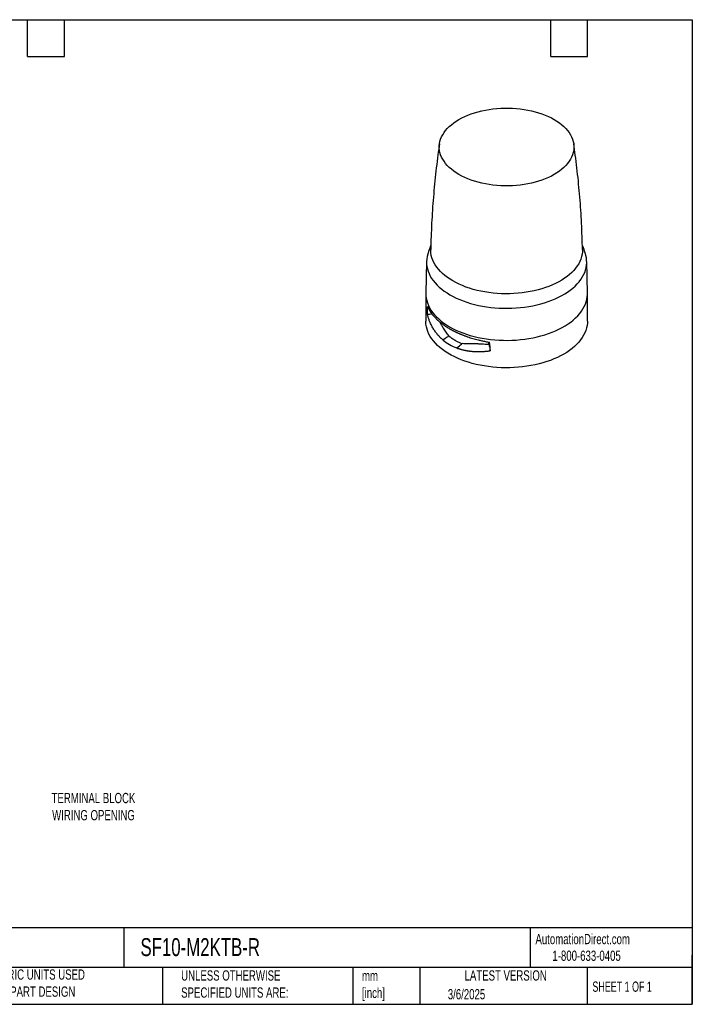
# Model space of a CAD drawing. Header units: millimetres. Extents: x 19 to 819, y 19 to 629.
# Tile 2 of 2: x 403 to 819, y 19 to 629. Entities that reach past the tile are written whole.
import ezdxf

# ---------------------------------------------------------------- set-up
doc = ezdxf.new("R2010")
doc.units = ezdxf.units.MM
doc.header["$LTSCALE"] = 3
doc.linetypes.add('SLD-Solid', pattern=[0])
doc.layers.add('TEXT', color=140, linetype='SLD-Solid', lineweight=25)
doc.styles.add('SLDTEXTSTYLE0', font='TXT', dxfattribs={"width": 0.7})
doc.styles.add('SLDTEXTSTYLE1', font='TXT', dxfattribs={"width": 0.65})

msp = doc.modelspace()

# ---------------------------------------------------------------- linework, layer by layer
for p, q in [((654.651, 478.932), (654.232, 459.338)), ((754.224, 459.338), (753.805, 478.932)), ((654.232, 459.338), (654.228, 458.981)), ((654.228, 458.981), (654.228, 441.997)), ((754.228, 458.981), (754.224, 459.338)), ((754.228, 441.997), (754.228, 458.981)), ((664.978, 430.379), (664.895, 430.322)), ((675.088, 426.771), (675.713, 427.253)), ((693.226, 427.527), (693.156, 429.06))]:
    msp.add_line(p, q)
at = {"flags": 128}
for points in [[(733.701, 566.864), (735.365, 565.845), (736.924, 564.773), (738.372, 563.651), (739.704, 562.481), (740.916, 561.269), (742.005, 560.018), (742.965, 558.733), (743.794, 557.418), (744.49, 556.077), (745.049, 554.715), (745.47, 553.336), (745.751, 551.946), (745.892, 550.549), (745.892, 549.149), (745.751, 547.752), (745.47, 546.361), (745.049, 544.983), (744.49, 543.621), (743.794, 542.28), (742.965, 540.965), (742.005, 539.68), (740.916, 538.429), (739.704, 537.217), (738.372, 536.047), (736.924, 534.924), (735.365, 533.852), (733.701, 532.834), (731.938, 531.874), (730.081, 530.974), (728.136, 530.138), (726.11, 529.369), (724.01, 528.669), (721.843, 528.041), (719.617, 527.486), (717.339, 527.008), (715.016, 526.606), (712.657, 526.283), (710.269, 526.04), (707.861, 525.878), (705.44, 525.797), (703.016, 525.797), (700.595, 525.878), (698.187, 526.04), (695.799, 526.283), (693.44, 526.606), (691.117, 527.008), (688.839, 527.486), (686.612, 528.041), (684.446, 528.669), (682.346, 529.369), (680.32, 530.138), (678.375, 530.974), (676.518, 531.874), (674.754, 532.834), (673.09, 533.852), (671.532, 534.924), (670.084, 536.047), (668.752, 537.217), (667.539, 538.429), (666.451, 539.68), (665.491, 540.965), (664.662, 542.28), (663.966, 543.621), (663.407, 544.983), (662.986, 546.361), (662.705, 547.752), (662.564, 549.149), (662.564, 550.549), (662.705, 551.946), (662.986, 553.336), (663.407, 554.715), (663.966, 556.077), (664.662, 557.418), (665.491, 558.733), (666.451, 560.018), (667.539, 561.269), (668.752, 562.481), (670.084, 563.651), (671.532, 564.773), (673.09, 565.845), (674.754, 566.864), (676.518, 567.824), (678.375, 568.724), (680.32, 569.56), (682.346, 570.329), (684.446, 571.029), (686.612, 571.657), (688.839, 572.211), (691.117, 572.69), (693.44, 573.091), (695.799, 573.414), (698.187, 573.657), (700.595, 573.82), (703.016, 573.901), (705.44, 573.901), (707.861, 573.82), (710.269, 573.657), (712.657, 573.414), (715.016, 573.091), (717.339, 572.69), (719.617, 572.211), (721.843, 571.657), (724.01, 571.029), (726.11, 570.329), (728.136, 569.56), (730.081, 568.724), (731.938, 567.824), (733.701, 566.864)], [(655.503, 483.874), (655.387, 483.507), (655.002, 481.999), (654.757, 480.482), (654.651, 478.959), (654.686, 477.436), (654.862, 475.915), (655.177, 474.402), (655.632, 472.901), (656.224, 471.416), (656.953, 469.951), (657.815, 468.511), (658.809, 467.099), (659.932, 465.72), (661.18, 464.377), (662.55, 463.075), (664.038, 461.816), (665.641, 460.605), (667.353, 459.445), (669.169, 458.339), (671.084, 457.291), (673.094, 456.303), (675.192, 455.378), (677.372, 454.518), (679.628, 453.727), (681.954, 453.007), (684.343, 452.359), (686.789, 451.785), (689.284, 451.287), (691.821, 450.867), (694.393, 450.525), (696.994, 450.262), (699.614, 450.08), (702.248, 449.979), (704.888, 449.958), (707.526, 450.019), (710.154, 450.161), (712.765, 450.383), (715.353, 450.686), (717.908, 451.067), (720.425, 451.526), (722.896, 452.062), (725.315, 452.673), (727.673, 453.358), (729.965, 454.114), (732.184, 454.94), (734.324, 455.832), (736.378, 456.789), (738.341, 457.808), (740.208, 458.885), (741.972, 460.019), (743.63, 461.205), (745.176, 462.44), (746.606, 463.721), (747.916, 465.044), (749.101, 466.405), (750.16, 467.801), (751.089, 469.228), (751.884, 470.681), (752.545, 472.156), (753.068, 473.65), (753.454, 475.157), (753.699, 476.675), (753.805, 478.197), (753.769, 479.721), (753.594, 481.242), (753.278, 482.755), (752.953, 483.873)], [(751.181, 486.346), (751.143, 484.923), (750.965, 483.433), (750.645, 481.95), (750.184, 480.48), (749.584, 479.027), (748.845, 477.596), (747.971, 476.19), (746.965, 474.813), (745.828, 473.471), (744.565, 472.168), (743.18, 470.906), (741.676, 469.69), (740.059, 468.524), (738.333, 467.411), (736.503, 466.355), (734.575, 465.358), (732.555, 464.425), (730.449, 463.557), (728.264, 462.757), (726.005, 462.028), (723.68, 461.372), (721.297, 460.791), (718.861, 460.286), (716.381, 459.86), (713.864, 459.513), (711.318, 459.247), (708.75, 459.062), (706.168, 458.959), (703.581, 458.939), (700.995, 459.001), (698.42, 459.144), (695.862, 459.37), (693.329, 459.677), (690.83, 460.063), (688.371, 460.529), (685.96, 461.072), (683.605, 461.691), (681.313, 462.383), (679.09, 463.148), (676.943, 463.982), (674.879, 464.883), (672.905, 465.849), (671.025, 466.876), (669.247, 467.961), (667.574, 469.101), (666.013, 470.292), (664.568, 471.531), (663.243, 472.814), (662.043, 474.138), (660.971, 475.498), (660.031, 476.889), (659.224, 478.309), (658.555, 479.752), (658.024, 481.214), (657.633, 482.69), (657.384, 484.177), (657.277, 485.67), (657.275, 486.347)], [(654.228, 458.981), (654.268, 457.829), (654.445, 456.296), (654.763, 454.77), (655.221, 453.256), (655.819, 451.759), (656.553, 450.281), (657.423, 448.829), (658.425, 447.405), (659.557, 446.014), (660.816, 444.66), (662.198, 443.347), (663.699, 442.078), (665.315, 440.856), (667.041, 439.686), (668.873, 438.571), (670.804, 437.514), (672.831, 436.517), (674.946, 435.585), (677.145, 434.718), (679.42, 433.92), (681.766, 433.194), (684.175, 432.54), (686.641, 431.961), (689.157, 431.459), (691.716, 431.035), (694.31, 430.691), (696.933, 430.426), (699.575, 430.242), (702.232, 430.14), (704.893, 430.12), (707.553, 430.181), (710.204, 430.324), (712.837, 430.548), (715.447, 430.853), (718.024, 431.238), (720.562, 431.701), (723.054, 432.241), (725.493, 432.858), (727.871, 433.548), (730.182, 434.31), (732.42, 435.143), (734.578, 436.043), (736.65, 437.008), (738.63, 438.035), (740.512, 439.122), (742.291, 440.265), (743.963, 441.461), (745.522, 442.706), (746.964, 443.998), (748.285, 445.333), (749.481, 446.706), (750.548, 448.113), (751.485, 449.552), (752.287, 451.017), (752.953, 452.505), (753.481, 454.011), (753.869, 455.532), (754.117, 457.062), (754.223, 458.597), (754.228, 458.981)], [(656.485, 446.191), (655.796, 446.162), (655.255, 446.139)], [(658.19, 446.263), (657.515, 446.235), (656.485, 446.191)], [(739.583, 421.587), (737.651, 420.53), (735.625, 419.533), (733.509, 418.601), (731.311, 417.734), (729.035, 416.936), (726.69, 416.21), (724.281, 415.556), (721.814, 414.977), (719.298, 414.475), (716.74, 414.051), (714.146, 413.707), (711.523, 413.442), (708.88, 413.258), (706.224, 413.156), (703.562, 413.136), (700.902, 413.197), (698.252, 413.34), (695.618, 413.564), (693.009, 413.869), (690.432, 414.254), (687.894, 414.717), (685.402, 415.257), (682.963, 415.874), (680.585, 416.564), (678.273, 417.326), (676.036, 418.159), (673.878, 419.059), (671.806, 420.024), (669.826, 421.051), (667.944, 422.138), (666.164, 423.281), (664.493, 424.477), (662.934, 425.722), (661.492, 427.014), (660.171, 428.348), (658.975, 429.721), (657.908, 431.129), (656.971, 432.568), (656.169, 434.033), (655.503, 435.521), (654.975, 437.027), (654.586, 438.548), (654.339, 440.078), (654.232, 441.613), (654.228, 441.997)], [(754.228, 441.997), (754.188, 440.845), (754.011, 439.312), (753.693, 437.786), (753.234, 436.272), (752.637, 434.774), (751.903, 433.297), (751.033, 431.845), (750.031, 430.421), (748.898, 429.03), (747.64, 427.676), (746.258, 426.363), (744.757, 425.094), (743.141, 423.872), (741.415, 422.702), (739.583, 421.587)], [(668.551, 432.858), (667.829, 432.357), (667.107, 431.856)], [(667.107, 431.856), (666.042, 431.118), (664.978, 430.379)], [(673.359, 425.436), (674.223, 426.103), (675.088, 426.771)], [(675.713, 427.253), (676.258, 427.674), (676.803, 428.094)], [(693.226, 427.527), (693.412, 426.75), (693.558, 426.14)], [(693.558, 426.14), (693.764, 425.281), (693.926, 424.606)], [(693.926, 424.606), (694.049, 424.092), (694.146, 423.688)]]:
    msp.add_lwpolyline(points, dxfattribs=at)
for points, knots in [([(662.703, 551.887), (662.372, 549.593), (661.657, 544.635), (660.708, 536.98), (659.824, 528.93), (659.068, 520.856), (658.437, 512.763), (657.929, 504.654), (657.557, 496.533), (657.345, 490.429), (657.297, 487.032), (657.287, 486.347)], [0, 0, 0, 0, 0.1060161, 0.2291392, 0.3523306, 0.4755751, 0.5988581, 0.7221655, 0.8454835, 0.9687987, 1, 1, 1, 1]), ([(751.169, 486.347), (751.159, 487.036), (751.111, 490.433), (750.898, 496.532), (750.528, 504.638), (750.021, 512.728), (749.393, 520.798), (748.641, 528.843), (747.762, 536.86), (746.811, 544.542), (746.092, 549.538), (745.754, 551.881)], [0, 0, 0, 0, 0.0313594, 0.1545398, 0.2776486, 0.4006729, 0.5235998, 0.6464159, 0.7691077, 0.8916615, 1, 1, 1, 1]), ([(657.342, 489.137), (657.222, 488.821), (656.595, 487.17), (655.987, 485.417), (655.535, 483.965), (655.51, 483.885)], [0, 0, 0, 0, 0.1827713, 0.9552565, 1, 1, 1, 1]), ([(752.943, 483.884), (752.891, 484.05), (752.421, 485.552), (751.811, 487.306), (751.216, 488.874), (751.114, 489.141)], [0, 0, 0, 0, 0.093384, 0.8450242, 1, 1, 1, 1]), ([(655.255, 446.139), (655.255, 446.297), (655.255, 446.613), (655.259, 447.081), (655.264, 447.543), (655.271, 447.999), (655.28, 448.449), (655.291, 448.893), (655.304, 449.332), (655.319, 449.765), (655.337, 450.192), (655.356, 450.614), (655.371, 450.89), (655.379, 451.028)], [0, 0, 0, 0, 0.0905782, 0.1811451, 0.2717267, 0.3623487, 0.4530372, 0.5438178, 0.6347163, 0.7257584, 0.8169694, 0.9083749, 1, 1, 1, 1]), ([(664.895, 430.322), (664.762, 430.434), (664.497, 430.658), (664.107, 431.003), (663.722, 431.355), (663.344, 431.715), (662.972, 432.083), (662.607, 432.459), (662.247, 432.842), (661.895, 433.233), (661.157, 434.083), (660.083, 435.454), (658.8, 437.402), (657.664, 439.469), (656.892, 441.174), (656.378, 442.488), (656.066, 443.359), (655.773, 444.259), (655.499, 445.187), (655.337, 445.82), (655.255, 446.139)], [0, 0, 0, 0, 0.0274584, 0.0549899, 0.082596, 0.1102786, 0.1380392, 0.1658796, 0.1938014, 0.2218062, 0.2498957, 0.3734376, 0.4998866, 0.622621, 0.7499212, 0.7978766, 0.8468588, 0.8968714, 0.9479174, 1, 1, 1, 1]), ([(655.379, 451.028), (655.429, 450.906), (655.528, 450.665), (655.688, 450.305), (655.854, 449.951), (656.027, 449.603), (656.206, 449.259), (656.391, 448.921), (656.582, 448.588), (656.778, 448.26), (656.979, 447.938), (657.185, 447.621), (657.536, 447.098), (658.056, 446.38), (658.776, 445.478), (659.537, 444.607), (660.301, 443.802), (661.062, 443.056), (661.815, 442.364), (662.599, 441.685), (663.414, 441.021), (664.258, 440.37), (665.129, 439.735), (666.026, 439.114), (666.95, 438.509), (667.895, 437.919), (668.547, 437.537), (668.873, 437.346)], [0, 0, 0, 0, 0.0242337, 0.0481796, 0.0718376, 0.0952077, 0.1182901, 0.1410846, 0.1635914, 0.1858103, 0.2077414, 0.2293848, 0.2507404, 0.3150853, 0.3780561, 0.439653, 0.4998767, 0.5511655, 0.6021698, 0.6528898, 0.703326, 0.7534786, 0.803348, 0.8529345, 0.9022384, 0.9512601, 1, 1, 1, 1]), ([(668.551, 432.858), (667.938, 433.63), (666.71, 435.177), (665.242, 437.5), (664.006, 439.551), (663.268, 440.788), (662.942, 441.391), (662.924, 441.426)], [0, 0, 0, 0, 0.2788741, 0.5592097, 0.7731362, 0.9870286, 1, 1, 1, 1]), ([(668.551, 432.858), (668.682, 432.747), (668.944, 432.525), (669.348, 432.201), (669.76, 431.883), (670.18, 431.573), (670.609, 431.269), (671.046, 430.974), (671.491, 430.685), (671.945, 430.405), (672.53, 430.059), (673.251, 429.66), (674.116, 429.221), (674.996, 428.813), (675.89, 428.435), (676.499, 428.208), (676.803, 428.094)], [0, 0, 0, 0, 0.054944, 0.11002981, 0.16526188, 0.22064464, 0.27618248, 0.33187976, 0.38774079, 0.44376985, 0.49997118, 0.60106546, 0.70159009, 0.80157024, 0.90103154, 1, 1, 1, 1]), ([(668.873, 437.346), (669.046, 437.247), (669.392, 437.049), (669.922, 436.755), (670.461, 436.464), (671.008, 436.176), (671.564, 435.891), (672.129, 435.609), (672.703, 435.33), (673.285, 435.055), (673.876, 434.783), (674.475, 434.515), (675.083, 434.25), (675.699, 433.989), (676.323, 433.732), (676.955, 433.479), (677.596, 433.23), (678.244, 432.985), (678.9, 432.745), (679.564, 432.508), (680.511, 432.181), (681.763, 431.771), (683.345, 431.288), (684.989, 430.824), (686.465, 430.442), (687.757, 430.13), (688.853, 429.882), (689.982, 429.641), (691.145, 429.41), (692.341, 429.189), (693.152, 429.053), (693.562, 428.985)], [0, 0, 0, 0, 0.0256201, 0.0513133, 0.0770799, 0.1029197, 0.128833, 0.1548196, 0.1808798, 0.2070134, 0.2332207, 0.2595015, 0.2858561, 0.3122843, 0.3387863, 0.3653622, 0.3920119, 0.4187355, 0.445533, 0.4724046, 0.4993502, 0.5595186, 0.6210807, 0.6840371, 0.748388, 0.7880078, 0.8285537, 0.8700258, 0.9124242, 0.9557489, 1, 1, 1, 1]), ([(693.226, 427.527), (691.697, 427.557), (690.193, 427.638), (687.984, 427.782), (687.254, 427.833), (685.821, 427.921), (685.118, 427.957), (683.746, 427.998), (683.075, 428.003), (681.763, 427.989), (681.121, 427.972), (679.86, 427.953), (679.239, 427.951), (678.012, 427.988), (677.405, 428.027), (676.803, 428.095)], [0, 0, 0, 0, 0.25, 0.25, 0.375, 0.375, 0.5, 0.5, 0.625, 0.625, 0.75, 0.75, 0.875, 0.875, 1, 1, 1, 1]), ([(673.517, 425.377), (673.615, 425.341), (673.81, 425.269), (674.007, 425.2), (674.106, 425.166)], [0, 0, 0, 0, 0.49999, 1, 1, 1, 1]), ([(674.106, 425.166), (674.284, 425.105), (674.639, 424.983), (675.179, 424.812), (675.724, 424.648), (676.274, 424.493), (676.829, 424.347), (677.39, 424.209), (677.956, 424.08), (678.528, 423.959), (678.912, 423.885), (679.105, 423.848)], [0, 0, 0, 0, 0.1104889, 0.2210681, 0.3317664, 0.4426121, 0.5536324, 0.6648539, 0.7763036, 0.8880095, 1, 1, 1, 1]), ([(679.105, 423.848), (679.248, 423.822), (679.535, 423.769), (679.823, 423.721), (679.968, 423.698)], [0, 0, 0, 0, 0.4995175, 1, 1, 1, 1]), ([(679.968, 423.698), (680.15, 423.669), (680.516, 423.611), (681.069, 423.533), (681.625, 423.463), (682.185, 423.4), (682.749, 423.345), (683.317, 423.297), (683.889, 423.256), (684.465, 423.223), (685.044, 423.197), (685.433, 423.185), (685.628, 423.18)], [0, 0, 0, 0, 0.0991258, 0.1983911, 0.2978164, 0.3974221, 0.4972286, 0.5972565, 0.6975267, 0.7980598, 0.898877, 1, 1, 1, 1]), ([(685.628, 423.18), (685.871, 423.175), (686.357, 423.164), (686.846, 423.165), (687.091, 423.166)], [0, 0, 0, 0, 0.4995684, 1, 1, 1, 1]), ([(687.091, 423.166), (687.299, 423.168), (687.716, 423.172), (688.344, 423.188), (688.975, 423.212), (689.609, 423.243), (690.247, 423.283), (690.888, 423.33), (691.533, 423.386), (692.181, 423.449), (692.832, 423.521), (693.488, 423.599), (693.926, 423.658), (694.146, 423.688)], [0, 0, 0, 0, 0.08973302, 0.17963952, 0.26973972, 0.36005397, 0.4506029, 0.54140745, 0.63248875, 0.72386784, 0.81556554, 0.9076025, 1, 1, 1, 1])]:
    msp.add_open_spline(points, degree=3, knots=knots)
for points in [[(664.895, 430.322), (666.123, 429.297), (667.459, 428.364), (668.873, 427.548)], [(668.873, 427.548), (670.296, 426.726), (671.794, 426.023), (673.359, 425.436)], [(694.146, 423.688), (694.146, 425.445), (693.948, 427.209), (693.562, 428.985)], [(673.359, 425.436), (673.412, 425.416), (673.464, 425.396), (673.517, 425.377)]]:
    msp.add_open_spline(points, degree=3)
at = {"layer": 'TEXT'}
for p, q in [((19.05, 628.65), (819.15, 628.65)), ((407.67, 605.79), (407.67, 628.65)), ((430.53, 605.79), (430.53, 628.65)), ((731.52, 605.79), (731.52, 628.65)), ((754.38, 605.79), (754.38, 628.65)), ((819.15, 628.65), (819.15, 19.05)), ((407.67, 605.79), (430.53, 605.79)), ((731.52, 605.79), (754.38, 605.79)), ((819.15, 66.378), (19.05, 66.378)), ((467.277, 66.378), (467.277, 41.91)), ((718.726, 66.378), (718.726, 41.91)), ((819.15, 19.05), (819.15, 49.53)), ((819.15, 41.91), (19.05, 41.91)), ((491.341, 41.91), (491.341, 19.05)), ((609.073, 41.91), (609.073, 19.05)), ((650.436, 41.91), (650.436, 19.05)), ((754.046, 41.91), (754.046, 19.05)), ((19.05, 19.05), (819.15, 19.05))]:
    msp.add_line(p, q, dxfattribs=at)

# ---------------------------------------------------------------- texts
for s, insert, char_height, attachment_point, style in [('TERMINAL BLOCK^JWIRING OPENING', (448.545, 149.932), 6.35, 2, 'SLDTEXTSTYLE0'), ('AutomationDirect.com', (722.085, 62.63), 6.35, 1, 'SLDTEXTSTYLE0'), ('SF10-M2KTB-R', (477.623, 60.019), 11.1125, 1, 'SLDTEXTSTYLE0'), ('1-800-633-0405', (732.575, 52.311), 6.35, 1, 'SLDTEXTSTYLE0'), ('METRIC UNITS USED ^JFOR PART DESIGN', (382.813, 40.668), 6.35, 1, 'SLDTEXTSTYLE0'), ('UNLESS OTHERWISE ^JSPECIFIED UNITS ARE:', (502.824, 40.082), 6.35, 1, 'SLDTEXTSTYLE0'), ('mm^J[inch]', (614.722, 39.892), 6.35, 1, 'SLDTEXTSTYLE0'), ('LATEST VERSION', (703.656, 40.092), 6.35, 2, 'SLDTEXTSTYLE0'), ('SHEET 1 OF 1', (757.324, 33.154), 6.35, 1, 'SLDTEXTSTYLE1'), ('3/6/2025', (667.838, 28.491), 6.35, 1, 'SLDTEXTSTYLE0')]:
    msp.add_mtext(s, dxfattribs=dict(at, insert=insert, char_height=char_height, attachment_point=attachment_point, style=style))

doc.saveas('drawing.dxf')
